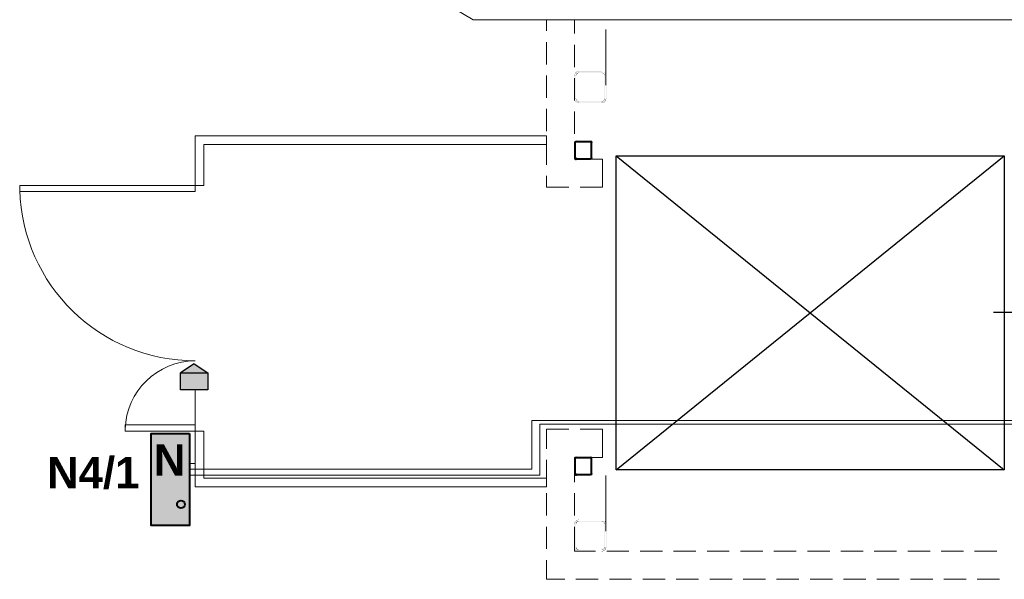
# Model space of a CAD drawing. Header units: millimetres. Extents: x -1662057 to -197461, y -941126 to 63888.
# Tile 88 of 209: x -1654948 to -1649341, y -305934 to -302745. Entities that reach past the tile are written whole.
import ezdxf

# ---------------------------------------------------------------- set-up
doc = ezdxf.new("R2010")
doc.units = ezdxf.units.MM
doc.layers.get('0').update_dxf_attribs({"linetype": 'CONTINUOUS'})
doc.layers.add('ESS PK', color=250, linetype='CONTINUOUS', lineweight=9)
doc.layers.add('VS_AS', color=5, linetype='CONTINUOUS', lineweight=25)
for name, color, linetype in [('PDF_Asis', 7, 'CONTINUOUS'), ('PDF_Dzelzsb_2', 7, 'CONTINUOUS'), ('PDF_Hatch', 7, 'CONTINUOUS'), ('PDF_Izmeri', 7, 'CONTINUOUS'), ('PDF_Neredzams', 7, 'CONTINUOUS')]:
    doc.layers.add(name, color=color, linetype=linetype)
doc.styles.add('WMF-Arial0', font='arialbd.ttf')

msp = doc.modelspace()

# ---------------------------------------------------------------- hatches: boundary and pattern name
at = {"layer": 'ESS PK', "true_color": 0xffffff}
h = msp.add_hatch(color=7, dxfattribs=at)
h.dxf.hatch_style = 1
h.paths.add_polyline_path([(-1653877.71234, -304756.49451), (-1653954.60034, -304706.1524), (-1654031.85025, -304756.49451)])
h.paths.add_polyline_path([(-1654031.85025, -304756.49451), (-1654031.88279, -304756.51572), (-1654031.88279, -304854.5988), (-1653877.67232, -304854.5988), (-1653877.67232, -304756.52072), (-1653877.71234, -304756.49451)])
h = msp.add_hatch(color=7, dxfattribs=at)
h.dxf.hatch_style = 1
h.paths.add_polyline_path([(-1654199.52842, -305626.72033), (-1653980.79133, -305626.72033), (-1653980.79133, -305103.16496), (-1654199.52842, -305103.16496)])
at = {"layer": 'PDF_Dzelzsb_2', "transparency": 33554559}
for points in [[(-1651774.61802, -303535.77718), (-1651775.88806, -303531.96708), (-1651778.42812, -303529.42701), (-1651783.50826, -303529.42701), (-1651786.04832, -303531.96708), (-1651787.31836, -303535.77718), (-1651786.04832, -303539.58728), (-1651783.50826, -303542.12735), (-1651778.42812, -303542.12735), (-1651775.88806, -303539.58728)], [(-1651774.61802, -303539.58728), (-1651775.88806, -303535.77718), (-1651778.42812, -303533.23711), (-1651783.50826, -303533.23711), (-1651786.04832, -303535.77718), (-1651787.31836, -303539.58728), (-1651786.04832, -303543.39738), (-1651783.50826, -303545.93745), (-1651778.42812, -303545.93745), (-1651775.88806, -303543.39738)], [(-1651774.61802, -305335.41422), (-1651775.88806, -305331.60412), (-1651778.42812, -305329.06406), (-1651783.50826, -305329.06406), (-1651786.04832, -305331.60412), (-1651787.31836, -305335.41422), (-1651786.04832, -305339.22432), (-1651783.50826, -305341.76439), (-1651778.42812, -305341.76439), (-1651775.88806, -305339.22432)], [(-1651774.61802, -305339.22432), (-1651775.88806, -305335.41422), (-1651778.42812, -305332.87416), (-1651783.50826, -305332.87416), (-1651786.04832, -305335.41422), (-1651787.31836, -305339.22432), (-1651786.04832, -305343.03442), (-1651783.50826, -305345.57449), (-1651778.42812, -305345.57449), (-1651775.88806, -305343.03442)]]:
    msp.add_hatch(color=256, dxfattribs=at).paths.add_polyline_path(points)

# ---------------------------------------------------------------- linework, layer by layer
at = {"color": 18, "true_color": 0x000000}
for p, q in [((-1651552.21069, -303520.61711), (-1649342.21069, -305310.61711)), ((-1651552.21069, -305310.61711), (-1649342.21069, -303520.61711)), ((-1649402.21069, -304410.61711), (-1648962.21069, -304410.61711))]:
    msp.add_line(p, q, dxfattribs=at)
msp.add_lwpolyline([(-1651552.21069, -303520.61711), (-1649342.21069, -303520.61711), (-1649342.21069, -305310.61711), (-1651552.21069, -305310.61711)], close=True, dxfattribs=at)
at = {"layer": 'ESS PK', "color": 6, "lineweight": 30, "ltscale": 2}
for p, q in [((-1653954.59839, -304706.15112), (-1654031.8597, -304756.50067)), ((-1653954.60432, -304706.14979), (-1653877.68417, -304756.51296))]:
    msp.add_line(p, q, dxfattribs=at)
msp.add_lwpolyline([(-1654031.88279, -304756.49451), (-1653877.67232, -304756.49451), (-1653877.67232, -304854.5988), (-1654031.88279, -304854.5988)], close=True, dxfattribs=at)
at = {"layer": 'ESS PK', "color": 5, "lineweight": 40, "ltscale": 2}
msp.add_lwpolyline([(-1653980.79133, -305103.16496), (-1653980.79133, -305626.72033), (-1654199.52842, -305626.72033), (-1654199.52842, -305103.16496)], close=True, dxfattribs=at)
msp.add_circle((-1654030.0846, -305506.43866), 22.45576, dxfattribs=at)
at = {"layer": 'PDF_Asis', "lineweight": 5}
for points in [[(-1651609.51371, -302801.69799), (-1651609.51371, -303119.20629)], [(-1651609.51371, -305341.76439), (-1651609.51371, -305659.27269)]]:
    msp.add_lwpolyline(points, dxfattribs=at)
at = {"layer": 'PDF_Dzelzsb_2', "lineweight": 0}
for points, const_width in [([(-1651764.45776, -303039.1942), (-1651773.34799, -303041.09925), (-1651781.60321, -303046.17938), (-1651786.68334, -303054.4346), (-1651789.22341, -303064.59486)], 1.23211), ([(-1651616.49889, -303064.59486), (-1651619.03896, -303055.70463), (-1651625.38912, -303049.98948), (-1651633.64434, -303047.44941)], 1.22117), ([(-1651789.22341, -303194.13825), (-1651786.68334, -303203.6635), (-1651781.60321, -303211.91871), (-1651773.34799, -303217.63386), (-1651764.45776, -303218.9039)], 1.25727), ([(-1651780.96819, -303194.13825), (-1651779.06314, -303202.39346), (-1651772.71297, -303208.74363), (-1651764.45776, -303211.2837)], 1.7961), ([(-1651633.64434, -303211.2837), (-1651625.38912, -303208.74363), (-1651619.03896, -303202.39346), (-1651616.49889, -303194.13825)], 1.7961), ([(-1651764.45776, -305593.86598), (-1651773.34799, -305596.40605), (-1651781.60321, -305601.48618), (-1651786.68334, -305609.7414), (-1651789.22341, -305618.63163)], 1.22117), ([(-1651764.45776, -305602.1212), (-1651772.71297, -305604.02625), (-1651779.06314, -305610.37641), (-1651780.96819, -305618.63163)], 1.7961), ([(-1651616.49889, -305618.63163), (-1651619.03896, -305610.37641), (-1651625.38912, -305604.02625), (-1651633.64434, -305602.1212)], 1.7961), ([(-1651780.96819, -305749.44505), (-1651779.06314, -305757.70026), (-1651772.71297, -305764.05043), (-1651764.45776, -305766.5905)], 1.7961), ([(-1651633.64434, -305766.5905), (-1651625.38912, -305764.05043), (-1651619.03896, -305757.70026), (-1651616.49889, -305749.44505)], 1.7961), ([(-1651633.64434, -305774.21069), (-1651624.11909, -305771.67063), (-1651616.49889, -305766.5905), (-1651611.41876, -305758.9703), (-1651608.87869, -305749.44505)], 1.76122)]:
    msp.add_lwpolyline(points, dxfattribs=dict(at, const_width=const_width))
for points in [[(-1651608.87869, -303064.59486, 1.23211, 1.23211, 0), (-1651611.41876, -303054.4346, 1.76122, 1.76122, 0), (-1651616.49889, -303046.17938, 0, 0, 0), (-1651624.11909, -303041.09925, 0, 0, 0), (-1651633.64434, -303039.1942, 0, 0, 0)], [(-1651608.87869, -305618.63163, 1.22117, 1.22117, 0), (-1651611.41876, -305609.7414, 1.76122, 1.76122, 0), (-1651616.49889, -305601.48618, 0, 0, 0), (-1651624.11909, -305596.40605, 0, 0, 0), (-1651633.64434, -305593.86598, 0, 0, 0)], [(-1651789.22341, -305749.44505, 1.76122, 1.76122, 0), (-1651786.68334, -305758.9703, 1.22117, 1.22117, 0), (-1651781.60321, -305766.5905, 0, 0, 0), (-1651773.34799, -305771.67063, 0, 0, 0), (-1651764.45776, -305774.21069, 0, 0, 0)]]:
    msp.add_lwpolyline(points, format="xyseb", dxfattribs=at)
at = {"layer": 'PDF_Dzelzsb_2', "lineweight": 30}
for points in [[(-1651780.33317, -303437.98462, 0.4142123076), (-1651788.58839, -303446.87486), (-1651788.58839, -303530.69705, 0.4142123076), (-1651780.33317, -303538.31725)], [(-1651780.33317, -303441.79472, 0.4142892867), (-1651784.77829, -303446.87486), (-1651784.77829, -303530.69705, 0.4142892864), (-1651780.33317, -303534.50715)], [(-1651780.33317, -305237.62167, 0.4142123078), (-1651788.58839, -305246.5119), (-1651788.58839, -305330.96911, 0.4142123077), (-1651780.96819, -305339.22432), (-1651697.146, -305339.22432, 0.4142123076), (-1651688.25577, -305330.96911)], [(-1651780.33317, -305241.43177, 0.414289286), (-1651784.77829, -305246.5119), (-1651784.77829, -305330.96911, 0.4142892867), (-1651780.96819, -305335.41422), (-1651697.146, -305335.41422, 0.4142892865), (-1651692.06587, -305330.96911)]]:
    msp.add_lwpolyline(points, format="xyb", dxfattribs=at)
for points in [[(-1651697.146, -303439.25466), (-1651780.96819, -303439.25466)], [(-1651697.146, -303443.06476), (-1651780.96819, -303443.06476)], [(-1651693.3359, -303530.69705), (-1651693.3359, -303446.87486)], [(-1651689.5258, -303530.69705), (-1651689.5258, -303446.87486)], [(-1651780.96819, -303535.77718), (-1651697.146, -303535.77718)], [(-1651780.96819, -303539.58728), (-1651697.146, -303539.58728)], [(-1651697.146, -305238.8917), (-1651780.96819, -305238.8917)], [(-1651697.146, -305242.7018), (-1651780.96819, -305242.7018)], [(-1651693.3359, -305331.60412), (-1651693.3359, -305246.5119)], [(-1651689.5258, -305331.60412), (-1651689.5258, -305246.5119)]]:
    msp.add_lwpolyline(points, dxfattribs=at)
for centre, radius, start, end in [((-1651696.511, -303446.23986), 8.25523, 0.0001227, 89.9998773), ((-1651696.51041, -303446.23926), 4.44454, 359.99259354, 90.00740641), ((-1651696.51041, -303530.0626), 4.44454, 269.99259357, 0.00740636), ((-1651696.511, -303530.06201), 8.25523, 270.0001227, 359.9998773), ((-1651696.511, -305245.8769), 8.25523, 0.00012271, 89.9998773), ((-1651696.51041, -305245.87631), 4.44454, 359.99259366, 90.00740637)]:
    msp.add_arc(centre, radius, start, end, dxfattribs=at)
at = {"layer": 'PDF_Dzelzsb_2', "transparency": 33554559}
for points in [[(-1651788.58839, -303064.59486), (-1651789.85842, -303064.59486), (-1651788.58839, -303194.13825)], [(-1651789.85842, -303064.59486), (-1651788.58839, -303194.13825), (-1651789.85842, -303194.13825)], [(-1651779.69816, -303055.70463), (-1651778.42812, -303055.70463), (-1651782.23822, -303064.59486)], [(-1651778.42812, -303055.70463), (-1651782.23822, -303064.59486), (-1651779.69816, -303064.59486)], [(-1651779.69816, -303064.59486), (-1651782.23822, -303064.59486), (-1651779.69816, -303194.13825)], [(-1651782.23822, -303064.59486), (-1651779.69816, -303194.13825), (-1651782.23822, -303194.13825)], [(-1651773.34799, -303049.35446), (-1651772.07796, -303050.6245), (-1651779.69816, -303055.70463)], [(-1651772.07796, -303050.6245), (-1651779.69816, -303055.70463), (-1651778.42812, -303055.70463)], [(-1651764.45776, -303046.8144), (-1651764.45776, -303048.08443), (-1651773.34799, -303049.35446)], [(-1651764.45776, -303048.08443), (-1651773.34799, -303049.35446), (-1651772.07796, -303050.6245)], [(-1651633.64434, -303040.46423), (-1651633.64434, -303037.92417), (-1651764.45776, -303040.46423)], [(-1651633.64434, -303037.92417), (-1651764.45776, -303040.46423), (-1651764.45776, -303037.92417)], [(-1651633.64434, -303048.08443), (-1651633.64434, -303046.8144), (-1651764.45776, -303048.08443)], [(-1651633.64434, -303046.8144), (-1651764.45776, -303048.08443), (-1651764.45776, -303046.8144)], [(-1651617.13391, -303194.13825), (-1651615.86387, -303194.13825), (-1651617.13391, -303064.59486)], [(-1651615.86387, -303194.13825), (-1651617.13391, -303064.59486), (-1651615.86387, -303064.59486)], [(-1651609.51371, -303194.13825), (-1651608.24368, -303194.13825), (-1651609.51371, -303064.59486)], [(-1651608.24368, -303194.13825), (-1651609.51371, -303064.59486), (-1651608.24368, -303064.59486)], [(-1651764.45776, -303210.64868), (-1651764.45776, -303211.91871), (-1651633.64434, -303210.64868)], [(-1651764.45776, -303211.91871), (-1651633.64434, -303210.64868), (-1651633.64434, -303211.91871)], [(-1651764.45776, -303218.26888), (-1651764.45776, -303219.53891), (-1651633.64434, -303218.26888)], [(-1651764.45776, -303219.53891), (-1651633.64434, -303218.26888), (-1651633.64434, -303219.53891)], [(-1651633.64434, -303218.26888), (-1651623.48407, -303218.26888), (-1651624.75411, -303216.99885)], [(-1651633.64434, -303219.53891), (-1651633.64434, -303218.26888), (-1651623.48407, -303218.26888)], [(-1651623.48407, -303218.26888), (-1651624.75411, -303216.99885), (-1651615.86387, -303211.91871)], [(-1651624.75411, -303216.99885), (-1651615.86387, -303211.91871), (-1651617.13391, -303211.91871)], [(-1651617.13391, -303211.91871), (-1651610.78374, -303204.29851), (-1651612.05378, -303203.02848)], [(-1651615.86387, -303211.91871), (-1651617.13391, -303211.91871), (-1651610.78374, -303204.29851)], [(-1651610.78374, -303204.29851), (-1651612.05378, -303203.02848), (-1651608.24368, -303194.13825)], [(-1651612.05378, -303203.02848), (-1651608.24368, -303194.13825), (-1651609.51371, -303194.13825)], [(-1651633.64434, -305594.501), (-1651633.64434, -305593.23096), (-1651764.45776, -305594.501)], [(-1651633.64434, -305593.23096), (-1651764.45776, -305594.501), (-1651764.45776, -305593.23096)], [(-1651788.58839, -305618.63163), (-1651789.85842, -305618.63163), (-1651788.58839, -305749.44505)], [(-1651789.85842, -305618.63163), (-1651788.58839, -305749.44505), (-1651789.85842, -305749.44505)], [(-1651779.69816, -305618.63163), (-1651782.23822, -305618.63163), (-1651779.69816, -305749.44505)], [(-1651782.23822, -305618.63163), (-1651779.69816, -305749.44505), (-1651782.23822, -305749.44505)], [(-1651633.64434, -305603.39123), (-1651633.64434, -305600.85116), (-1651764.45776, -305603.39123)], [(-1651633.64434, -305600.85116), (-1651764.45776, -305603.39123), (-1651764.45776, -305600.85116)], [(-1651617.13391, -305749.44505), (-1651615.86387, -305749.44505), (-1651617.13391, -305618.63163)], [(-1651615.86387, -305749.44505), (-1651617.13391, -305618.63163), (-1651615.86387, -305618.63163)], [(-1651609.51371, -305749.44505), (-1651608.24368, -305749.44505), (-1651609.51371, -305618.63163)], [(-1651608.24368, -305749.44505), (-1651609.51371, -305618.63163), (-1651608.24368, -305618.63163)], [(-1651764.45776, -305765.95548), (-1651764.45776, -305767.22551), (-1651633.64434, -305765.95548)], [(-1651764.45776, -305767.22551), (-1651633.64434, -305765.95548), (-1651633.64434, -305767.22551)], [(-1651764.45776, -305773.57568), (-1651764.45776, -305774.84571), (-1651633.64434, -305773.57568)], [(-1651764.45776, -305774.84571), (-1651633.64434, -305773.57568), (-1651633.64434, -305774.84571)]]:
    msp.add_solid(points, dxfattribs=at)
at = {"layer": 'PDF_Hatch', "lineweight": 5}
msp.add_lwpolyline([(-1653348.18916, -302161.60126), (-1652365.18346, -302745.81653), (-1649012.21069, -302745.81653), (-1649012.21069, -302645.48391), (-1652337.24273, -302645.48391), (-1653152.60405, -302161.60126)], dxfattribs=at)
for points in [[(-1653948.91486, -303689.4512), (-1653948.91486, -303406.23379), (-1651948.61257, -303406.23379), (-1651948.61257, -303457.03512), (-1653899.38357, -303457.03512), (-1653899.38357, -303689.4512)], [(-1653948.91486, -303689.4512), (-1653948.91486, -303725.01213), (-1654948.43099, -303725.01213), (-1654948.43099, -303689.4512)], [(-1653948.91486, -305089.02778), (-1653948.91486, -305053.46685), (-1654347.70529, -305053.46685), (-1654347.70529, -305089.02778)], [(-1651948.61257, -305357.00479), (-1651948.61257, -305406.53608), (-1653948.91486, -305406.53608), (-1653948.91486, -305089.02778), (-1653899.38357, -305089.02778), (-1653899.38357, -305357.00479)]]:
    msp.add_lwpolyline(points, close=True, dxfattribs=at)
msp.add_lwpolyline([(-1654948.10092, -303714.51203, 0.406707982), (-1653948.27985, -304688.96733, 0.4067083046), (-1654347.57351, -305078.1308)], format="xyb", dxfattribs=at)
at = {"layer": 'PDF_Izmeri', "lineweight": 5}
for points in [[(-1651788.58839, -303445.60482), (-1651782.23822, -303439.25466)], [(-1651788.58839, -303450.68496), (-1651784.77829, -303445.60482)], [(-1651788.58839, -303454.49506), (-1651784.77829, -303450.68496)], [(-1651788.58839, -303459.57519), (-1651784.77829, -303455.76509)], [(-1651788.58839, -303463.38529), (-1651784.77829, -303459.57519)], [(-1651782.23822, -303443.06476), (-1651778.42812, -303439.25466)], [(-1651777.15809, -303443.06476), (-1651773.34799, -303439.25466)], [(-1651773.34799, -303443.06476), (-1651769.53789, -303439.25466)], [(-1651768.26786, -303443.06476), (-1651764.45776, -303439.25466)], [(-1651764.45776, -303443.06476), (-1651759.37763, -303439.25466)], [(-1651759.37763, -303443.06476), (-1651755.56753, -303439.25466)], [(-1651755.56753, -303443.06476), (-1651750.48739, -303439.25466)], [(-1651750.48739, -303443.06476), (-1651746.67729, -303439.25466)], [(-1651745.40726, -303443.06476), (-1651741.59716, -303439.25466)], [(-1651741.59716, -303443.06476), (-1651737.78706, -303439.25466)], [(-1651736.51703, -303443.06476), (-1651732.70693, -303439.25466)], [(-1651732.70693, -303443.06476), (-1651728.89683, -303439.25466)], [(-1651727.6268, -303443.06476), (-1651723.8167, -303439.25466)], [(-1651723.8167, -303443.06476), (-1651720.0066, -303439.25466)], [(-1651718.73656, -303443.06476), (-1651714.92646, -303439.25466)], [(-1651714.92646, -303443.06476), (-1651711.11636, -303439.25466)], [(-1651709.84633, -303443.06476), (-1651706.03623, -303439.25466)], [(-1651706.03623, -303443.06476), (-1651700.9561, -303439.25466)], [(-1651700.9561, -303443.06476), (-1651697.146, -303439.25466)], [(-1651697.146, -303443.06476), (-1651693.3359, -303440.52469)], [(-1651693.3359, -303444.33479), (-1651690.79583, -303441.79472)], [(-1651693.3359, -303448.14489), (-1651689.5258, -303444.33479)], [(-1651693.3359, -303453.22502), (-1651689.5258, -303449.41492)], [(-1651693.3359, -303457.03512), (-1651689.5258, -303453.22502)], [(-1651693.3359, -303462.11525), (-1651689.5258, -303458.30515)], [(-1651693.3359, -303465.92535), (-1651689.5258, -303462.11525)], [(-1651788.58839, -303468.46542), (-1651784.77829, -303464.65532)], [(-1651788.58839, -303472.27552), (-1651784.77829, -303468.46542)], [(-1651788.58839, -303477.35565), (-1651784.77829, -303473.54555)], [(-1651788.58839, -303481.16575), (-1651784.77829, -303477.35565)], [(-1651788.58839, -303486.24589), (-1651784.77829, -303482.43579)], [(-1651788.58839, -303490.05598), (-1651784.77829, -303486.24589)], [(-1651788.58839, -303495.13612), (-1651784.77829, -303491.32602)], [(-1651788.58839, -303498.94622), (-1651784.77829, -303495.13612)], [(-1651788.58839, -303504.02635), (-1651784.77829, -303500.21625)], [(-1651788.58839, -303509.10648), (-1651784.77829, -303504.02635)], [(-1651788.58839, -303512.91658), (-1651784.77829, -303509.10648)], [(-1651788.58839, -303517.99672), (-1651784.77829, -303512.91658)], [(-1651788.58839, -303521.80681), (-1651784.77829, -303517.99672)], [(-1651693.3359, -303471.00549), (-1651689.5258, -303467.19539)], [(-1651693.3359, -303474.81559), (-1651689.5258, -303471.00549)], [(-1651693.3359, -303479.89572), (-1651689.5258, -303476.08562)], [(-1651693.3359, -303484.97585), (-1651689.5258, -303479.89572)], [(-1651693.3359, -303488.78595), (-1651689.5258, -303484.97585)], [(-1651693.3359, -303493.86608), (-1651689.5258, -303488.78595)], [(-1651693.3359, -303497.67618), (-1651689.5258, -303493.86608)], [(-1651693.3359, -303502.75632), (-1651689.5258, -303498.94622)], [(-1651693.3359, -303506.56642), (-1651689.5258, -303502.75632)], [(-1651693.3359, -303511.64655), (-1651689.5258, -303507.83645)], [(-1651693.3359, -303515.45665), (-1651689.5258, -303511.64655)], [(-1651693.3359, -303520.53678), (-1651689.5258, -303516.72668)], [(-1651788.58839, -303526.88695), (-1651784.77829, -303523.07685)], [(-1651788.58839, -303530.69705), (-1651784.77829, -303526.88695)], [(-1651788.58839, -303534.50715), (-1651784.77829, -303531.96708)], [(-1651786.04832, -303537.04721), (-1651783.50826, -303534.50715)], [(-1651783.50826, -303538.31725), (-1651779.69816, -303535.77718)], [(-1651779.69816, -303539.58728), (-1651774.61802, -303535.77718)], [(-1651774.61802, -303539.58728), (-1651770.80793, -303535.77718)], [(-1651769.53789, -303539.58728), (-1651765.72779, -303535.77718)], [(-1651765.72779, -303539.58728), (-1651761.91769, -303535.77718)], [(-1651760.64766, -303539.58728), (-1651756.83756, -303535.77718)], [(-1651756.83756, -303539.58728), (-1651753.02746, -303535.77718)], [(-1651751.75743, -303539.58728), (-1651747.94733, -303535.77718)], [(-1651747.94733, -303539.58728), (-1651744.13723, -303535.77718)], [(-1651742.86719, -303539.58728), (-1651739.0571, -303535.77718)], [(-1651739.0571, -303539.58728), (-1651735.247, -303535.77718)], [(-1651733.97696, -303539.58728), (-1651730.16686, -303535.77718)], [(-1651730.16686, -303539.58728), (-1651726.35676, -303535.77718)], [(-1651725.08673, -303539.58728), (-1651721.27663, -303535.77718)], [(-1651721.27663, -303539.58728), (-1651716.1965, -303535.77718)], [(-1651716.1965, -303539.58728), (-1651712.3864, -303535.77718)], [(-1651712.3864, -303539.58728), (-1651707.30627, -303535.77718)], [(-1651707.30627, -303539.58728), (-1651703.49617, -303535.77718)], [(-1651702.22613, -303539.58728), (-1651698.41603, -303535.77718)], [(-1651698.41603, -303539.58728), (-1651689.5258, -303529.42701)], [(-1651693.3359, -303524.34688), (-1651689.5258, -303520.53678)], [(-1651693.3359, -303529.42701), (-1651689.5258, -303525.61691)], [(-1651692.06587, -303538.31725), (-1651690.79583, -303535.77718)], [(-1651788.58839, -305245.24187), (-1651782.23822, -305238.8917)], [(-1651788.58839, -305250.322), (-1651784.77829, -305246.5119)], [(-1651788.58839, -305254.1321), (-1651784.77829, -305250.322)], [(-1651788.58839, -305259.21223), (-1651784.77829, -305255.40213)], [(-1651782.23822, -305242.7018), (-1651778.42812, -305238.8917)], [(-1651777.15809, -305242.7018), (-1651773.34799, -305238.8917)], [(-1651773.34799, -305242.7018), (-1651769.53789, -305238.8917)], [(-1651768.26786, -305242.7018), (-1651764.45776, -305238.8917)], [(-1651764.45776, -305242.7018), (-1651759.37763, -305238.8917)], [(-1651759.37763, -305242.7018), (-1651755.56753, -305238.8917)], [(-1651755.56753, -305242.7018), (-1651750.48739, -305238.8917)], [(-1651750.48739, -305242.7018), (-1651746.67729, -305238.8917)], [(-1651745.40726, -305242.7018), (-1651741.59716, -305238.8917)], [(-1651741.59716, -305242.7018), (-1651737.78706, -305238.8917)], [(-1651736.51703, -305242.7018), (-1651732.70693, -305238.8917)], [(-1651732.70693, -305242.7018), (-1651728.89683, -305238.8917)], [(-1651727.6268, -305242.7018), (-1651723.8167, -305238.8917)], [(-1651723.8167, -305242.7018), (-1651720.0066, -305238.8917)], [(-1651718.73656, -305242.7018), (-1651714.92646, -305238.8917)], [(-1651714.92646, -305242.7018), (-1651711.11636, -305238.8917)], [(-1651709.84633, -305242.7018), (-1651706.03623, -305238.8917)], [(-1651706.03623, -305242.7018), (-1651700.9561, -305238.8917)], [(-1651700.9561, -305242.7018), (-1651697.146, -305238.8917)], [(-1651697.146, -305242.7018), (-1651693.3359, -305240.16173)], [(-1651693.3359, -305245.24187), (-1651690.79583, -305241.43177)], [(-1651693.3359, -305249.05197), (-1651689.5258, -305245.24187)], [(-1651693.3359, -305252.86207), (-1651689.5258, -305249.05197)], [(-1651693.3359, -305257.9422), (-1651689.5258, -305252.86207)], [(-1651788.58839, -305263.02233), (-1651784.77829, -305259.21223)], [(-1651788.58839, -305268.10246), (-1651784.77829, -305264.29237)], [(-1651788.58839, -305273.1826), (-1651784.77829, -305268.10246)], [(-1651788.58839, -305276.9927), (-1651784.77829, -305273.1826)], [(-1651788.58839, -305282.07283), (-1651784.77829, -305276.9927)], [(-1651788.58839, -305285.88293), (-1651784.77829, -305282.07283)], [(-1651788.58839, -305290.96306), (-1651784.77829, -305287.15296)], [(-1651788.58839, -305294.77316), (-1651784.77829, -305290.96306)], [(-1651788.58839, -305299.85329), (-1651784.77829, -305296.0432)], [(-1651788.58839, -305303.66339), (-1651784.77829, -305299.85329)], [(-1651788.58839, -305308.74353), (-1651784.77829, -305304.93343)], [(-1651788.58839, -305312.55363), (-1651784.77829, -305308.74353)], [(-1651693.3359, -305261.7523), (-1651689.5258, -305257.9422)], [(-1651693.3359, -305266.83243), (-1651689.5258, -305263.02233)], [(-1651693.3359, -305270.64253), (-1651689.5258, -305266.83243)], [(-1651693.3359, -305275.72266), (-1651689.5258, -305271.91256)], [(-1651693.3359, -305279.53276), (-1651689.5258, -305275.72266)], [(-1651693.3359, -305284.6129), (-1651689.5258, -305280.8028)], [(-1651693.3359, -305288.423), (-1651689.5258, -305284.6129)], [(-1651693.3359, -305293.50313), (-1651689.5258, -305289.69303)], [(-1651693.3359, -305297.31323), (-1651689.5258, -305293.50313)], [(-1651693.3359, -305302.39336), (-1651689.5258, -305298.58326)], [(-1651693.3359, -305306.20346), (-1651689.5258, -305302.39336)], [(-1651693.3359, -305311.28359), (-1651689.5258, -305307.47349)], [(-1651693.3359, -305316.36373), (-1651689.5258, -305311.28359)], [(-1651788.58839, -305317.63376), (-1651784.77829, -305313.82366)], [(-1651788.58839, -305321.44386), (-1651784.77829, -305317.63376)], [(-1651788.58839, -305326.52399), (-1651784.77829, -305322.71389)], [(-1651788.58839, -305331.60412), (-1651784.77829, -305326.52399)], [(-1651788.58839, -305334.14419), (-1651784.77829, -305331.60412)], [(-1651786.04832, -305336.68426), (-1651783.50826, -305334.14419)], [(-1651783.50826, -305339.22432), (-1651779.69816, -305335.41422)], [(-1651779.69816, -305339.22432), (-1651774.61802, -305335.41422)], [(-1651774.61802, -305339.22432), (-1651770.80793, -305335.41422)], [(-1651769.53789, -305339.22432), (-1651765.72779, -305335.41422)], [(-1651765.72779, -305339.22432), (-1651761.91769, -305335.41422)], [(-1651760.64766, -305339.22432), (-1651756.83756, -305335.41422)], [(-1651756.83756, -305339.22432), (-1651753.02746, -305335.41422)], [(-1651751.75743, -305339.22432), (-1651747.94733, -305335.41422)], [(-1651747.94733, -305339.22432), (-1651744.13723, -305335.41422)], [(-1651742.86719, -305339.22432), (-1651739.0571, -305335.41422)], [(-1651739.0571, -305339.22432), (-1651735.247, -305335.41422)], [(-1651733.97696, -305339.22432), (-1651730.16686, -305335.41422)], [(-1651730.16686, -305339.22432), (-1651726.35676, -305335.41422)], [(-1651725.08673, -305339.22432), (-1651721.27663, -305335.41422)], [(-1651721.27663, -305339.22432), (-1651716.1965, -305335.41422)], [(-1651716.1965, -305339.22432), (-1651712.3864, -305335.41422)], [(-1651712.3864, -305339.22432), (-1651707.30627, -305335.41422)], [(-1651707.30627, -305339.22432), (-1651703.49617, -305335.41422)], [(-1651702.22613, -305339.22432), (-1651698.41603, -305335.41422)], [(-1651698.41603, -305339.22432), (-1651689.5258, -305330.33409)], [(-1651693.3359, -305320.17383), (-1651689.5258, -305316.36373)], [(-1651693.3359, -305325.25396), (-1651689.5258, -305320.17383)], [(-1651693.3359, -305329.06406), (-1651689.5258, -305325.25396)], [(-1651692.06587, -305337.95429), (-1651690.79583, -305335.41422)]]:
    msp.add_lwpolyline(points, dxfattribs=at)
at = {"layer": 'PDF_Neredzams', "lineweight": 5}
for points in [[(-1651788.58839, -302824.55859), (-1651788.58839, -302745.81653), (-1651948.61257, -302745.81653), (-1651948.61257, -302809.31819)], [(-1651948.61257, -302872.81985), (-1651948.61257, -302999.82317)], [(-1651788.58839, -303015.06357), (-1651788.58839, -302888.06025)], [(-1651948.61257, -303063.32483), (-1651948.61257, -303190.32815)], [(-1651788.58839, -303205.56855), (-1651788.58839, -303078.56523)], [(-1651948.61257, -303253.82981), (-1651948.61257, -303380.83313)], [(-1651788.58839, -303396.07353), (-1651788.58839, -303269.07021)], [(-1651948.61257, -303444.33479), (-1651948.61257, -303571.33811)], [(-1651756.83756, -303699.61146), (-1651628.56421, -303699.61146), (-1651628.56421, -303539.58728), (-1651788.58839, -303539.58728), (-1651788.58839, -303459.57519)], [(-1651948.61257, -303634.83977), (-1651948.61257, -303699.61146), (-1651820.33922, -303699.61146)], [(-1651820.33922, -305078.86752), (-1651948.61257, -305078.86752), (-1651948.61257, -305189.36041)], [(-1651788.58839, -305379.86539), (-1651788.58839, -305238.8917), (-1651628.56421, -305238.8917), (-1651628.56421, -305078.86752), (-1651756.83756, -305078.86752)], [(-1651948.61257, -305252.86207), (-1651948.61257, -305379.86539)], [(-1651948.61257, -305443.36705), (-1651948.61257, -305570.37037)], [(-1651788.58839, -305570.37037), (-1651788.58839, -305443.36705)], [(-1651948.61257, -305633.87203), (-1651948.61257, -305760.87535)], [(-1651669.20527, -305773.57568), (-1651788.58839, -305773.57568), (-1651788.58839, -305633.87203)], [(-1651478.70029, -305773.57568), (-1651605.70361, -305773.57568)], [(-1651288.19531, -305773.57568), (-1651415.19863, -305773.57568)], [(-1651097.69033, -305773.57568), (-1651224.69365, -305773.57568)], [(-1650907.18535, -305773.57568), (-1651034.18867, -305773.57568)], [(-1650716.68037, -305773.57568), (-1650843.68369, -305773.57568)], [(-1650526.17539, -305773.57568), (-1650653.17871, -305773.57568)], [(-1650335.67041, -305773.57568), (-1650462.67373, -305773.57568)], [(-1650145.16543, -305773.57568), (-1650272.16875, -305773.57568)], [(-1649954.66045, -305773.57568), (-1650081.66377, -305773.57568)], [(-1649764.15547, -305773.57568), (-1649891.15879, -305773.57568)], [(-1649573.65049, -305773.57568), (-1649700.65381, -305773.57568)], [(-1649383.14551, -305773.57568), (-1649510.14883, -305773.57568)], [(-1651948.61257, -305824.37701), (-1651948.61257, -305933.59986), (-1651844.46985, -305933.59986)], [(-1651780.96819, -305933.59986), (-1651653.96487, -305933.59986)], [(-1651590.46321, -305933.59986), (-1651463.45989, -305933.59986)], [(-1651399.95823, -305933.59986), (-1651272.95491, -305933.59986)], [(-1651209.45325, -305933.59986), (-1651082.44993, -305933.59986)], [(-1651018.94827, -305933.59986), (-1650891.94495, -305933.59986)], [(-1650828.44329, -305933.59986), (-1650701.43997, -305933.59986)], [(-1650637.93831, -305933.59986), (-1650510.93499, -305933.59986)], [(-1650447.43333, -305933.59986), (-1650320.43001, -305933.59986)], [(-1650256.92835, -305933.59986), (-1650129.92503, -305933.59986)], [(-1650066.42337, -305933.59986), (-1649939.42005, -305933.59986)], [(-1649875.91839, -305933.59986), (-1649748.91507, -305933.59986)], [(-1649685.41341, -305933.59986), (-1649558.41009, -305933.59986)], [(-1649494.90843, -305933.59986), (-1649367.90511, -305933.59986)]]:
    msp.add_lwpolyline(points, dxfattribs=at)
at = {"layer": 'VS_AS', "color": 5, "lineweight": 20}
msp.add_lwpolyline([(-1653978.58915, -305340.34529), (-1651986.96358, -305340.34529), (-1651986.96358, -305050.03075), (-1648892.84363, -305050.03075), (-1648892.84363, -303809.21286)], dxfattribs=at)
at = {"layer": 'VS_AS', "color": 1, "lineweight": 20}
for points in [[(-1653977.09248, -305306.40405), (-1652032.15227, -305306.40405), (-1652032.15227, -305028.54135), (-1648923.92006, -305028.54135), (-1648923.92006, -303811.34135)], [(-1653980.65738, -305273.11034), (-1653949.2274, -305273.11034), (-1653949.2274, -304854.3675)]]:
    msp.add_lwpolyline(points, dxfattribs=at)

# ---------------------------------------------------------------- texts
at = {"layer": 'ESS PK', "color": 5, "style": 'WMF-Arial0'}
for s, p in [('N', (-1654184.84824, -305343.12221)), ('N4/1', (-1654792.74563, -305415.24743))]:
    msp.add_text(s, height=178.4729, dxfattribs=at).set_placement(p)

doc.saveas('drawing.dxf')
